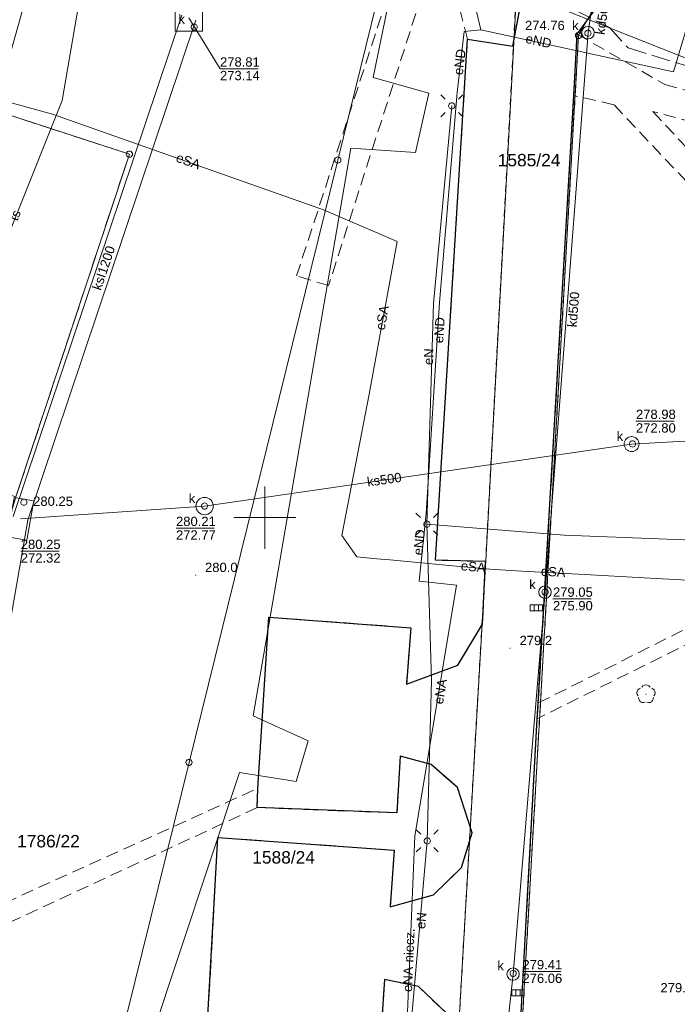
# Model space of a CAD drawing. Extents: x 0 to 6569664, y 0 to 5584502.
# Tile 21 of 64: x 6568330 to 6568383, y 5584161 to 5584240. Entities that reach past the tile are written whole.
import ezdxf
from ezdxf.enums import TextEntityAlignment as Align

# ---------------------------------------------------------------- set-up
doc = ezdxf.new("R2010")
doc.units = 0
for name, pattern in [('PRZER1-1', [1, 0.5, -0.5]), ('PRZER2-1', [1.5, 1, -0.5]), ('PRZER3-1', [2, 1.5, -0.5])]:
    doc.linetypes.add(name, pattern=pattern)
doc.layers.get('0').update_dxf_attribs({"linetype": 'CONTINUOUS'})
for name, color, linetype, lineweight in [('EGDE', 7, 'CONTINUOUS', 18), ('EGDE_O', 7, 'CONTINUOUS', 18), ('EGPG', 7, 'CONTINUOUS', 18), ('GUPPRZ_O', 7, 'CONTINUOUS', 18), ('OTKC', 7, 'CONTINUOUS', 18), ('OTKJ', 7, 'CONTINUOUS', 18), ('OTKK', 7, 'CONTINUOUS', 25), ('OTRN', 7, 'CONTINUOUS', 13), ('OTRN_O', 7, 'CONTINUOUS', 13), ('ramka sekcji', 7, 'CONTINUOUS', 18), ('SUEO', 7, 'CONTINUOUS', 18), ('SUPK', 7, 'CONTINUOUS', 18), ('SUPW', 7, 'CONTINUOUS', 18), ('SUPW_O', 7, 'CONTINUOUS', 18)]:
    doc.layers.add(name, color=color, linetype=linetype, lineweight=lineweight)
for name, color, linetype, lineweight, true_color in [('EGUG', 7, 'CONTINUOUS', 18, 0x008000), ('OTZL', 7, 'CONTINUOUS', 18, 0x008000), ('SUCP', 7, 'CONTINUOUS', 18, 0xd200d2), ('SUEP', 1, 'CONTINUOUS', 18, 0xff0000), ('SUEP_O', 1, 'CONTINUOUS', 18, 0xff0000), ('SUGP', 7, 'CONTINUOUS', 18, 0xbfbf00), ('SUKK', 7, 'CONTINUOUS', 18, 0x803300), ('SUKP', 7, 'CONTINUOUS', 18, 0x803300), ('SUKP_O', 7, 'CONTINUOUS', 18, 0x803300), ('SUTP', 7, 'CONTINUOUS', 18, 0xff9100), ('SUTP_O', 7, 'CONTINUOUS', 18, 0xff9100)]:
    doc.layers.add(name, color=color, linetype=linetype, lineweight=lineweight, true_color=true_color)
doc.styles.add('Arial', font='arial.ttf')

# ---------------------------------------------------------------- blocks, each defined once
blk = doc.blocks.new('D_GSPRDL1')
blk.add_hatch(color=0).paths.add_polyline_path([(0, -0.045), (0.013906, -0.042798), (0.02645, -0.036406), (0.036406, -0.02645), (0.042798, -0.013906), (0.045, 0), (0.042798, 0.013906), (0.036406, 0.02645), (0.02645, 0.036406), (0.013906, 0.042798), (0, 0.045), (-0.013906, 0.042798), (-0.02645, 0.036406), (-0.036406, 0.02645), (-0.042798, 0.013906), (-0.045, 0), (-0.042798, -0.013906), (-0.036406, -0.02645), (-0.02645, -0.036406), (-0.013906, -0.042798)])
at = {"color": 0}
for points in [[(-0.635969, -0.134326), (-0.70458, -0.024001), (-0.731429, 0.103115), (-0.713292, 0.231763), (-0.652348, 0.346501), (-0.55591, 0.433559), (-0.435555, 0.482485)], [(-0.324277, 0.563333), (-0.240553, 0.662679), (-0.127956, 0.727494), (0, 0.75), (0.127956, 0.727494), (0.240553, 0.662679), (0.324277, 0.563333)], [(0.435555, 0.482485), (0.55591, 0.433559), (0.652348, 0.346501), (0.713292, 0.231763), (0.731429, 0.103115), (0.70458, -0.024001), (0.635969, -0.134326)], [(-0.068773, -0.646351), (-0.194901, -0.677512), (-0.324092, -0.663766), (-0.440839, -0.606763), (-0.531129, -0.513345), (-0.584125, -0.394725), (-0.593465, -0.265141)], [(0.593465, -0.265141), (0.584125, -0.394725), (0.531129, -0.513345), (0.440839, -0.606763), (0.324092, -0.663766), (0.194901, -0.677512), (0.068773, -0.646351)]]:
    blk.add_lwpolyline(points, dxfattribs=at)
blk = doc.blocks.new('D_GSPWPN1')
blk.add_hatch(color=0).paths.add_polyline_path([(-0.045, 0), (-0.043467, -0.011647), (-0.038971, -0.0225), (-0.03182, -0.03182), (-0.0225, -0.038971), (-0.011647, -0.043467), (0, -0.045), (0.011647, -0.043467), (0.0225, -0.038971), (0.03182, -0.03182), (0.038971, -0.0225), (0.043467, -0.011647), (0.045, 0), (0.043467, 0.011647), (0.038971, 0.0225), (0.03182, 0.03182), (0.0225, 0.038971), (0.011647, 0.043467), (0, 0.045), (-0.011647, 0.043467), (-0.0225, 0.038971), (-0.03182, 0.03182), (-0.038971, 0.0225), (-0.043467, 0.011647)])
blk = doc.blocks.new('D_GUPIWZ1_1')
at = {"color": 0}
blk.add_lwpolyline([(0, 0.25), (0.064705, 0.241481), (0.125, 0.216506), (0.176777, 0.176777), (0.216506, 0.125), (0.241481, 0.064705), (0.25, 0), (0.241481, -0.064705), (0.216506, -0.125), (0.176777, -0.176777), (0.125, -0.216506), (0.064705, -0.241481), (0, -0.25), (-0.064705, -0.241481), (-0.125, -0.216506), (-0.176777, -0.176777), (-0.216506, -0.125), (-0.241481, -0.064705), (-0.25, 0), (-0.241481, 0.064705), (-0.216506, 0.125), (-0.176777, 0.176777), (-0.125, 0.216506), (-0.064705, 0.241481)], close=True, dxfattribs=at)
blk = doc.blocks.new('D_GUPKKS1')
at = {"color": 0}
blk.add_lwpolyline([(0.5, -0.25), (-0.5, -0.25), (-0.5, 0.25), (0.5, 0.25)], close=True, dxfattribs=at)
for points in [[(-0.175, -0.25), (-0.175, 0.25)], [(0.175, -0.25), (0.175, 0.25)]]:
    blk.add_lwpolyline(points, dxfattribs=at)
blk = doc.blocks.new('D_GEPPGD1_2')
blk.add_hatch(color=0).paths.add_polyline_path([(0, -0.045), (0.013906, -0.042798), (0.02645, -0.036406), (0.036406, -0.02645), (0.042798, -0.013906), (0.045, 0), (0.042798, 0.013906), (0.036406, 0.02645), (0.02645, 0.036406), (0.013906, 0.042798), (0, 0.045), (-0.013906, 0.042798), (-0.02645, 0.036406), (-0.036406, 0.02645), (-0.042798, 0.013906), (-0.045, 0), (-0.042798, -0.013906), (-0.036406, -0.02645), (-0.02645, -0.036406), (-0.013906, -0.042798)])
blk = doc.blocks.new('D_GEPPGD1_1')
at = {"color": 0}
blk.add_lwpolyline([(0, 0.25), (0.077254, 0.237764), (0.146946, 0.202254), (0.202254, 0.146946), (0.237764, 0.077254), (0.25, 0), (0.237764, -0.077254), (0.202254, -0.146946), (0.146946, -0.202254), (0.077254, -0.237764), (0, -0.25), (-0.077254, -0.237764), (-0.146946, -0.202254), (-0.202254, -0.146946), (-0.237764, -0.077254), (-0.25, 0), (-0.237764, 0.077254), (-0.202254, 0.146946), (-0.146946, 0.202254), (-0.077254, 0.237764)], close=True, dxfattribs=at)
blk = doc.blocks.new('D_GUPELA2')
blk.add_hatch(color=0).paths.add_polyline_path([(-0.001087, 0.044987), (0.011881, 0.043403), (0.021281, 0.03965), (0.030065, 0.033482), (0.038133, 0.023893), (0.043117, 0.012881), (0.044986, 0.001113), (0.044323, -0.007777), (0.040557, -0.019497), (0.033417, -0.030138), (0.024849, -0.037517), (0.013788, -0.042836), (0.002013, -0.044955), (-0.00982, -0.043916), (-0.020466, -0.040077), (-0.029541, -0.033946), (-0.036867, -0.025804), (-0.04187, -0.01649), (-0.04461, -0.005909), (-0.044532, 0.006476), (-0.041285, 0.017903), (-0.034764, 0.028574), (-0.024479, 0.03776), (-0.013449, 0.042943)])
at = {"color": 0}
for points in [[(-0.883883, 0.883883), (-0.53033, 0.53033)], [(0.883883, 0.883883), (0.53033, 0.53033)], [(-0.883883, -0.883883), (-0.53033, -0.53033)], [(0.883883, -0.883883), (0.53033, -0.53033)]]:
    blk.add_lwpolyline(points, dxfattribs=at)
blk = doc.blocks.new('D_GUPELA1')
at = {"color": 0}
blk.add_lwpolyline([(0, 0.25), (0.064705, 0.241481), (0.125, 0.216506), (0.176777, 0.176777), (0.216506, 0.125), (0.241481, 0.064705), (0.25, 0), (0.241481, -0.064705), (0.216506, -0.125), (0.176777, -0.176777), (0.125, -0.216506), (0.064705, -0.241481), (0, -0.25), (-0.064705, -0.241481), (-0.125, -0.216506), (-0.176777, -0.176777), (-0.216506, -0.125), (-0.241481, -0.064705), (-0.25, 0), (-0.241481, 0.064705), (-0.216506, 0.125), (-0.176777, 0.176777), (-0.125, 0.216506), (-0.064705, 0.241481)], close=True, dxfattribs=at)

msp = doc.modelspace()

# ---------------------------------------------------------------- linework, layer by layer
at = {"layer": 'EGDE', "linetype": 'Continuous', "elevation": 10.22}
for points in [[(6568361.26341, 5584250.74162), (6568355.87516, 5584228.80739), (6568343.88997, 5584180.27922), (6568337.0279, 5584152.47866), (6568332.74, 5584135.02), (6568328.2783, 5584135.3346), (6568318.08182, 5584100.1005), (6568315.04175, 5584096.21103), (6568312.96342, 5584095.29418), (6568309.21068, 5584095.48584), (6568302.523, 5584096.81978), (6568303.26305, 5584109.23027), (6568304.89857, 5584108.81131), (6568309.92834, 5584135.22816), (6568320.18066, 5584169.23288), (6568329.95, 5584201.67), (6568339.09, 5584229.28), (6568315.28914, 5584237.02736), (6568321.65, 5584256.49), (6568327.03, 5584260.27)], [(6568361.59535, 5584252.09289), (6568365.64994, 5584250.98505), (6568368.16833, 5584248.79733), (6568369.72416, 5584246.02716), (6568370.27666, 5584242.73402), (6568367.78222, 5584196.52832), (6568365.45974, 5584156.3753), (6568363.32778, 5584133.24604), (6568332.74, 5584135.02), (6568337.0279, 5584152.47866), (6568343.88997, 5584180.27922), (6568355.87516, 5584228.80739), (6568361.26341, 5584250.74162)], [(6568370.27666, 5584242.73402), (6568369.72416, 5584246.02716), (6568368.16833, 5584248.79733), (6568365.64994, 5584250.98505), (6568384.82038, 5584245.63164), (6568381.25599, 5584245.17568), (6568377.54509, 5584242.89769), (6568375.25714, 5584238.8479), (6568369.45834, 5584137.11533), (6568369.87809, 5584134.81056), (6568371.2, 5584132.71), (6568363.32778, 5584133.24604), (6568365.45974, 5584156.3753), (6568367.78222, 5584196.52832)], [(6568309.15, 5584208.77), (6568310.11, 5584225.76), (6568313.96, 5584237.46), (6568315.28914, 5584237.02736), (6568339.09, 5584229.28), (6568329.95, 5584201.67)]]:
    msp.add_lwpolyline(points, close=True, dxfattribs=at)
msp.add_lwpolyline([(6568648.59375, 5584104.42383), (6568646.521, 5584059.38927), (6568644.22449, 5584009.45582), (6568609.00522, 5584036.3441), (6568583.6998, 5584038.16817), (6568558.47556, 5584075.58605), (6568538.06756, 5584076.86319), (6568491.15577, 5584079.0589), (6568441.65482, 5584081.9513), (6568391.77674, 5584086.94902), (6568374.92948, 5584088.19204), (6568375.19, 5584092.43), (6568377.65, 5584132.3), (6568371.2, 5584132.71), (6568369.87809, 5584134.81056), (6568369.45834, 5584137.11533), (6568375.25714, 5584238.8479), (6568377.54509, 5584242.89769), (6568381.25599, 5584245.17568), (6568384.82038, 5584245.63164)], dxfattribs=at)
at = {"layer": 'EGUG', "linetype": 'PRZER1-1', "lineweight": 18, "elevation": 10.08}
for points in [[(6568370.27666, 5584242.73402), (6568367.78222, 5584196.52832), (6568365.45974, 5584156.3753), (6568363.32778, 5584133.24604), (6568332.74, 5584135.02), (6568328.2783, 5584135.3346), (6568318.08182, 5584100.1005), (6568315.04175, 5584096.21103), (6568312.96342, 5584095.29418), (6568309.21068, 5584095.48584), (6568302.523, 5584096.81978), (6568293.22847, 5584098.67016), (6568278.61678, 5584101.82214), (6568280.79901, 5584114.07121), (6568303.26305, 5584109.23027), (6568304.89857, 5584108.81131), (6568309.92834, 5584135.22816), (6568320.18066, 5584169.23288), (6568329.95, 5584201.67), (6568339.09, 5584229.28), (6568315.28914, 5584237.02736), (6568321.65, 5584256.49)], [(6568482.90911, 5583944.55214), (6568370.44353, 5583952.88368), (6568294.32233, 5583957.98331), (6568294.26523, 5583956.9825), (6568277.26098, 5583957.9935), (6568263.9809, 5583958.70246), (6568268.42617, 5584011.06381), (6568271.58328, 5584050.08752), (6568274.3496, 5584077.53529), (6568277.46122, 5584095.26675), (6568302.13672, 5584090.3243), (6568320.72616, 5584086.59352), (6568329.45932, 5584084.84591), (6568374.48985, 5584081.95589), (6568374.92948, 5584088.19204), (6568375.19, 5584092.43), (6568377.65, 5584132.3), (6568371.2, 5584132.71), (6568369.87809, 5584134.81056), (6568369.45834, 5584137.11533), (6568375.25714, 5584238.8479), (6568377.54509, 5584242.89769)], [(6568377.54509, 5584242.89769), (6568375.25714, 5584238.8479), (6568369.45834, 5584137.11533), (6568369.87809, 5584134.81056), (6568371.2, 5584132.71), (6568363.32778, 5584133.24604), (6568365.45974, 5584156.3753), (6568367.78222, 5584196.52832), (6568370.27666, 5584242.73402)]]:
    msp.add_lwpolyline(points, dxfattribs=at)
msp.add_lwpolyline([(6568285.97392, 5584140.08989), (6568288.97096, 5584157.39984), (6568294.18308, 5584175.87843), (6568304.98, 5584210.19), (6568310.11, 5584225.76), (6568313.96, 5584237.46), (6568315.28914, 5584237.02736), (6568339.09, 5584229.28), (6568329.95, 5584201.67), (6568320.18066, 5584169.23288), (6568309.92834, 5584135.22816), (6568304.89857, 5584108.81131), (6568303.26305, 5584109.23027), (6568280.79901, 5584114.07121)], close=True, dxfattribs=at)
at = {"layer": 'GUPPRZ_O', "linetype": 'Continuous', "lineweight": 13, "elevation": 10.8, "flags": 128}
for points in [[(6568343.87513, 5584240.27169), (6568346.38609, 5584236.16057), (6568349.46609, 5584236.16057)], [(6568379.88449, 5584207.77658), (6568382.96449, 5584207.77658)], [(6568342.84312, 5584199.15271), (6568345.92312, 5584199.15271)], [(6568330.34338, 5584197.30071), (6568333.42338, 5584197.30071)], [(6568373.20142, 5584193.45226), (6568376.28142, 5584193.45226)], [(6568370.7423, 5584163.44318), (6568373.8223, 5584163.44318)]]:
    msp.add_lwpolyline(points, dxfattribs=at)
at = {"layer": 'OTKC', "linetype": 'PRZER2-1', "lineweight": 18, "elevation": 10.18}
for points in [[(6568362.61, 5584242.03), (6568355.13, 5584218.69), (6568352.55, 5584219.47), (6568360.15, 5584242.81)], [(6568370.75, 5584242.14), (6568369.96, 5584237.97), (6568366.32, 5584238.54), (6568365.63, 5584241.23)], [(6568408.67, 5584200.89), (6568378.11, 5584233.26), (6568374.88, 5584234.01), (6568375.15, 5584238.95), (6568382.22, 5584234.88), (6568423.82, 5584223.86)], [(6568423.66, 5584221.39), (6568381.25, 5584232.71), (6568408.15, 5584203.81)], [(6568384.64, 5584190.12), (6568371.93, 5584183.8), (6568372.02, 5584185.07), (6568385.53, 5584191.85)], [(6568324.95, 5584167.1), (6568349.43, 5584178.19), (6568349.37, 5584176.64), (6568324.34, 5584165.02)]]:
    msp.add_lwpolyline(points, dxfattribs=at)
at = {"layer": 'OTKJ', "linetype": 'PRZER3-1', "lineweight": 18, "elevation": 10.18}
for points in [[(6568378.78, 5584243.97), (6568375.15, 5584238.95), (6568374.88, 5584234.01), (6568372.02, 5584185.07), (6568371.93, 5584183.8), (6568369.74, 5584143.83)], [(6568345.36, 5584158.9), (6568346.21, 5584174.23), (6568360.42, 5584173.22), (6568360.08, 5584168.66), (6568363.59, 5584169.62), (6568365.83, 5584171.82), (6568366.7, 5584174.62), (6568365.51, 5584178.25), (6568363.39, 5584180.11), (6568360.9, 5584180.79), (6568360.62, 5584176.21), (6568349.37, 5584176.64), (6568349.43, 5584178.19), (6568350.31, 5584191.99), (6568361.75, 5584191.13), (6568361.4, 5584186.59), (6568365.55, 5584188.11), (6568367.52, 5584191.43), (6568367.77, 5584196.46), (6568363.73, 5584196.57), (6568366.32, 5584238.54), (6568369.96, 5584237.97), (6568370.75, 5584242.14)], [(6568364.59, 5584160.1), (6568362.37, 5584162.23), (6568359.62, 5584162.8), (6568359.29, 5584157.55)]]:
    msp.add_lwpolyline(points, dxfattribs=at)
at = {"layer": 'OTKK', "linetype": 'Continuous', "lineweight": 25, "elevation": 10.18}
for points in [[(6568371.42, 5584132.69), (6568369.75, 5584134.5), (6568369.6, 5584141.29), (6568369.74, 5584143.83), (6568371.93, 5584183.8), (6568372.02, 5584185.07), (6568374.88, 5584234.01), (6568375.15, 5584238.95), (6568378.78, 5584243.97), (6568384.91, 5584245.63), (6568392.17, 5584243.79), (6568390.81, 5584238.73), (6568423.38, 5584229.9)], [(6568345.36, 5584158.9), (6568346.21, 5584174.23), (6568360.42, 5584173.22), (6568360.08, 5584168.66), (6568363.59, 5584169.62), (6568365.83, 5584171.82), (6568366.7, 5584174.62), (6568365.51, 5584178.25), (6568363.39, 5584180.11), (6568360.9, 5584180.79), (6568360.62, 5584176.21), (6568349.37, 5584176.64), (6568349.43, 5584178.19), (6568350.31, 5584191.99), (6568361.75, 5584191.13), (6568361.4, 5584186.59), (6568365.55, 5584188.11), (6568367.52, 5584191.43), (6568367.77, 5584196.46), (6568363.73, 5584196.57), (6568366.32, 5584238.54), (6568369.96, 5584237.97), (6568370.75, 5584242.14)], [(6568364.59, 5584160.1), (6568362.37, 5584162.23), (6568359.62, 5584162.8), (6568359.29, 5584157.55)]]:
    msp.add_lwpolyline(points, dxfattribs=at)
at = {"layer": 'ramka sekcji'}
for q in [(6568350, 5584202.5), (6568347.5, 5584200), (6568350, 5584197.5), (6568352.5, 5584200)]:
    msp.add_line((6568350, 5584200), q, dxfattribs=at)
at = {"layer": 'SUCP', "linetype": 'Continuous', "lineweight": 18, "elevation": 10.14}
for points in [[(6568363.52786, 5584258.84118), (6568358.72812, 5584235.45896), (6568363.21186, 5584234.19605), (6568362.14107, 5584229.40269), (6568356.91373, 5584229.77556), (6568349.05454, 5584184.02745), (6568353.4808, 5584182.02165), (6568352.51065, 5584178.73978), (6568347.94518, 5584179.45938), (6568328.91705, 5584122.12967), (6568332.47163, 5584121.22431), (6568331.91754, 5584116.99279), (6568327.01957, 5584117.92663), (6568310.11167, 5584042.64789), (6568313.52267, 5584040.92342), (6568312.64533, 5584036.86571), (6568307.74363, 5584037.91157), (6568299.28996, 5584003.59361)], [(6568305.19794, 5584253.54402), (6568313.7477, 5584251.92001), (6568331.99465, 5584246.26913), (6568322.48392, 5584212.37779)]]:
    msp.add_lwpolyline(points, dxfattribs=at)
at = {"layer": 'SUEP', "linetype": 'Continuous', "lineweight": 18, "elevation": 10.14}
for points in [[(6568367.39064, 5584239.30657), (6568365.39148, 5584247.76147), (6568362.54719, 5584250.40502), (6568353.73654, 5584252.73168), (6568347.67324, 5584254.50369), (6568320.65754, 5584260.99611)], [(6568382.89563, 5584235.90609), (6568385.72312, 5584245.38571), (6568385.80145, 5584253.73579)], [(6568302.29037, 5584244.25047), (6568311.66748, 5584240.00865), (6568312.70318, 5584238.02185), (6568332.90584, 5584232.50172), (6568354.70779, 5584224.79487), (6568360.65021, 5584222.23841), (6568358.3985, 5584209.94845), (6568356.20505, 5584198.56931), (6568357.4175, 5584196.8348), (6568359.01731, 5584196.68651), (6568360.07549, 5584196.59145), (6568365.42398, 5584196.09264), (6568368.12108, 5584195.84263), (6568370.68886, 5584195.70041), (6568375.74013, 5584195.42063), (6568380.5512, 5584195.15415), (6568393.90139, 5584194.4147), (6568394.96418, 5584194.30607), (6568405.39831, 5584193.23957)], [(6568367.39064, 5584239.30657), (6568366.04557, 5584239.14923), (6568365.47568, 5584234.25151), (6568364.07359, 5584217.34214), (6568362.98289, 5584200.32678), (6568362.41309, 5584194.87901)], [(6568382.89563, 5584235.90609), (6568367.39064, 5584239.30657)], [(6568363.05, 5584199.47), (6568363.58, 5584217.26), (6568365.05, 5584233.17)], [(6568439.52, 5584216.84), (6568425.67, 5584219.15), (6568408.19, 5584220.44), (6568406.7, 5584209.04), (6568406.21, 5584197.42), (6568399, 5584197.62), (6568374.11, 5584198.6), (6568363.05, 5584199.47)], [(6568363.05, 5584199.47), (6568363.42, 5584186.88), (6568363.08, 5584173.96), (6568361.25, 5584153.14), (6568360.9, 5584137.05)], [(6568362.41309, 5584194.87901), (6568365.42732, 5584194.56783), (6568362.08293, 5584174.34263)], [(6568362.08293, 5584174.34263), (6568361.2354, 5584154.36071), (6568360.74305, 5584137.31793)]]:
    msp.add_lwpolyline(points, dxfattribs=at)
at = {"layer": 'SUGP', "linetype": 'Continuous', "lineweight": 18, "elevation": 10.14}
msp.add_lwpolyline([(6568310.9218, 5584266.40661), (6568311.79, 5584265.93), (6568312.82682, 5584265.48509), (6568320.4382, 5584261.80319), (6568356.46613, 5584247.86126), (6568363.1055, 5584245.2923), (6568423.64071, 5584221.27212), (6568423.77004, 5584211.23905)], dxfattribs=at)
at = {"layer": 'SUGP', "linetype": 'PRZER3-1', "lineweight": 18, "elevation": 10.14}
msp.add_lwpolyline([(6568374.871, 5584240.93523), (6568377.74426, 5584239.48368), (6568379.25883, 5584237.83261), (6568383.07382, 5584236.66652), (6568386.28526, 5584235.68491)], dxfattribs=at)
at = {"layer": 'SUKP', "linetype": 'Continuous', "lineweight": 18, "elevation": 10.14}
for points in [[(6568375.72584, 5584088.56609), (6568378.42666, 5584120.33275), (6568366.47474, 5584131.26997), (6568369.98604, 5584163.23059), (6568372.56, 5584194), (6568376.02397, 5584239.07136), (6568376.60482, 5584243.03868), (6568379.50818, 5584255.20698), (6568379.56519, 5584255.51005)], [(6568329.74207, 5584200.09329), (6568343.30851, 5584240.46745)], [(6568330.87957, 5584199.71107), (6568344.44601, 5584240.08523)], [(6568393.31453, 5584206.69139), (6568379.52874, 5584205.92645), (6568345.14531, 5584200.93014), (6568330.31082, 5584199.90218)], [(6568330.90196, 5584199.79947), (6568323.85869, 5584159.26259), (6568313.52598, 5584121.95539), (6568313.20669, 5584120.86012), (6568296.85228, 5584069.59355), (6568289.78203, 5584039.36259), (6568279.58801, 5583995.55471), (6568278.22952, 5583994.44528)]]:
    msp.add_lwpolyline(points, dxfattribs=at)
at = {"layer": 'SUPK', "linetype": 'Continuous', "lineweight": 18, "elevation": 10.14}
for points in [[(6568342.77745, 5584241.37469), (6568342.77745, 5584239.17834), (6568344.97719, 5584239.17834), (6568344.97719, 5584241.37401)], [(6568329.24365, 5584198.45376), (6568330.81686, 5584198.1746), (6568331.38123, 5584201.355), (6568329.80323, 5584201.63502)]]:
    msp.add_lwpolyline(points, close=True, dxfattribs=at)
for points in [[(6568376.02397, 5584238.57136, -1), (6568376.02397, 5584239.57136, -1)], [(6568379.52874, 5584205.32645, -1), (6568379.52874, 5584206.52645, -1)], [(6568345.14531, 5584200.23014, -1), (6568345.14531, 5584201.63014, -1)], [(6568372.56, 5584193.5, -1), (6568372.56, 5584194.5, -1)], [(6568369.98604, 5584162.73059, -1), (6568369.98604, 5584163.73059, -1)]]:
    msp.add_lwpolyline(points, format="xyb", close=True, dxfattribs=at)
at = {"layer": 'SUTP', "linetype": 'Continuous', "lineweight": 18, "elevation": 10.14}
msp.add_lwpolyline([(6568307.17035, 5584259.42828), (6568307.81232, 5584259.00045), (6568335.97449, 5584247.04938), (6568333.6656, 5584233.6106), (6568326.23043, 5584215.04437), (6568324.92988, 5584204.91983), (6568323.39043, 5584199.51658), (6568318.12328, 5584188.40785), (6568315.30627, 5584179.9389), (6568310.54536, 5584166.25451), (6568308.94136, 5584158.25622), (6568307.97868, 5584148.60907), (6568302.86621, 5584119.06592), (6568299.15252, 5584103.43086)], dxfattribs=at)

# ---------------------------------------------------------------- block references
at = {"layer": 'EGPG', "linetype": 'Continuous', "lineweight": 18}
for name, p in [('D_GEPPGD1_1', (6568375.25714, 5584238.8479, 10.24)), ('D_GEPPGD1_1', (6568339.09, 5584229.28, 10.24)), ('D_GEPPGD1_1', (6568355.87516, 5584228.80739, 10.24)), ('D_GEPPGD1_2', (6568367.78222, 5584196.52832, 10.24)), ('D_GEPPGD1_1', (6568343.88997, 5584180.27922, 10.24))]:
    msp.add_blockref(name, p, dxfattribs=at)
at = {"layer": 'OTRN', "linetype": 'Continuous', "lineweight": 13}
for p in [(6568344.43, 5584195.37, 10.08), (6568369.76, 5584189.48, 10.08)]:
    msp.add_blockref('D_GSPWPN1', p, dxfattribs=at)
at = {"layer": 'OTZL', "linetype": 'Continuous', "lineweight": 18}
msp.add_blockref('D_GSPRDL1', (6568380.69, 5584185.78, 10.12), dxfattribs=at)
at = {"layer": 'SUEO', "linetype": 'Continuous', "lineweight": 18}
for name, p in [('D_GUPELA2', (6568365.05, 5584233.17, 10.15)), ('D_GUPELA1', (6568365.05, 5584233.17, 10.16)), ('D_GUPELA2', (6568363.05, 5584199.47, 10.15)), ('D_GUPELA1', (6568363.05, 5584199.47, 10.16)), ('D_GUPELA2', (6568363.08, 5584173.96, 10.15)), ('D_GUPELA1', (6568363.08, 5584173.96, 10.16))]:
    msp.add_blockref(name, p, dxfattribs=at)
at = {"layer": 'SUKK', "linetype": 'Continuous', "lineweight": 18}
for p in [(6568371.86, 5584192.74, 10.16), (6568370.39, 5584161.72, 10.16)]:
    msp.add_blockref('D_GUPKKS1', p, dxfattribs=at)
at = {"layer": 'SUPW', "linetype": 'Continuous', "lineweight": 18}
for p in [(6568344.30782, 5584239.52216, 10.18), (6568376.01657, 5584239.0208, 10.18), (6568379.6033, 5584205.93462, 10.18), (6568330.59024, 5584201.24257, 10.18), (6568345.14531, 5584200.93014, 10.18), (6568372.56, 5584194, 10.18), (6568369.9923, 5584163.28764, 10.18)]:
    msp.add_blockref('D_GUPIWZ1_1', p, dxfattribs=at)

# ---------------------------------------------------------------- texts
at = {"layer": 'EGDE_O', "linetype": 'Continuous', "style": 'Arial'}
for s, p in [('1585/24', (6568371.27718, 5584228.30066, 10.8)), ('1786/22', (6568332.57132, 5584173.43901, 10.8)), ('1588/24', (6568351.50833, 5584172.13535, 10.8))]:
    msp.add_text(s, height=1, dxfattribs=at).set_placement(p, align=Align.CENTER)
at = {"layer": 'GUPPRZ_O', "linetype": 'Continuous', "lineweight": 0, "style": 'Arial'}
for s, p in [('274.76', (6568370.94425, 5584239.27225, 10.8)), ('278.81', (6568346.38609, 5584236.33307, 10.8)), ('273.14', (6568346.38609, 5584235.23807, 10.8)), ('278.98', (6568379.88449, 5584207.94908, 10.8)), ('272.80', (6568379.88449, 5584206.85408, 10.8)), ('280.25', (6568331.34024, 5584200.94909, 10.8)), ('280.21', (6568342.84312, 5584199.32521, 10.8)), ('272.77', (6568342.84312, 5584198.23021, 10.8)), ('280.25', (6568330.34338, 5584197.47321, 10.8)), ('272.32', (6568330.34338, 5584196.37821, 10.8)), ('279.05', (6568373.20142, 5584193.62476, 10.8)), ('275.90', (6568373.20142, 5584192.52976, 10.8)), ('279.41', (6568370.7423, 5584163.61568, 10.8)), ('276.06', (6568370.7423, 5584162.52068, 10.8))]:
    msp.add_text(s, height=0.75, dxfattribs=at).set_placement(p)
at = {"layer": 'OTRN_O', "linetype": 'Continuous', "lineweight": 0, "style": 'Arial'}
for s, p in [('280.0', (6568345.18, 5584195.62, 10.8)), ('279.2', (6568370.51, 5584189.73, 10.8)), ('279.8', (6568381.85707, 5584161.76066, 10.8))]:
    msp.add_text(s, height=0.75, dxfattribs=at).set_placement(p)
at = {"layer": 'SUEP_O', "linetype": 'Continuous', "lineweight": 0, "style": 'Arial'}
for s, rotation, p in [('eND', 347.6299921, (6568371.96557, 5584238.03475, 10.8)), ('eND', 83.3629679, (6568366.05213, 5584236.66645, 10.8)), ('eSA', 340.5318213, (6568343.709, 5584228.3716, 10.8)), ('eSA', 79.6176746, (6568359.81303, 5584216.04054, 10.8)), ('eND', 86.3323243, (6568364.42252, 5584215.07873, 10.8)), ('eN', 88.2935449, (6568363.55232, 5584212.95166, 10.8)), ('eND', 84.0289113, (6568362.79521, 5584197.97646, 10.8)), ('eSA', 354.7041283, (6568366.74544, 5584195.67541, 10.8)), ('eSA', 356.8297037, (6568373.19827, 5584195.26749, 10.8)), ('eNA', 80.6106749, (6568364.49984, 5584185.93515, 10.8)), ('eN', 84.9768323, (6568362.95939, 5584167.50539, 10.8)), ('eNA-niecz.', 87.571266, (6568361.95238, 5584164.33923, 10.8))]:
    msp.add_text(s, height=0.75, rotation=rotation, dxfattribs=at).set_placement(p, align=Align.CENTER)
at = {"layer": 'SUKP_O', "linetype": 'Continuous', "lineweight": 0, "style": 'Arial'}
for s, rotation, p in [('kd500', 81.6705563, (6568377.54644, 5584240.27959, 10.8)), ('ksI1200', 71.4267205, (6568337.37223, 5584219.99578, 10.8)), ('kd500', 85.6096084, (6568375.22018, 5584216.7404, 10.8)), ('ks500', 8.2635353, (6568359.66834, 5584202.69792, 10.8))]:
    msp.add_text(s, height=0.75, rotation=rotation, dxfattribs=at).set_placement(p, align=Align.CENTER)
at = {"layer": 'SUPW_O', "linetype": 'Continuous', "lineweight": 0, "style": 'Arial'}
for p in [(6568343.55782, 5584239.77216, 10.8), (6568375.26657, 5584239.2708, 10.8), (6568378.8533, 5584206.18462, 10.8), (6568344.39531, 5584201.18014, 10.8), (6568371.81, 5584194.25, 10.8), (6568369.2423, 5584163.53764, 10.8)]:
    msp.add_text('k', height=0.75, dxfattribs=at).set_placement(p, align=Align.RIGHT)
at = {"layer": 'SUTP_O', "linetype": 'Continuous', "lineweight": 0, "style": 'Arial'}
msp.add_text('ts', height=0.75, rotation=68.1755232, dxfattribs=at).set_placement((6568330.22046, 5584224.21838, 10.8), align=Align.CENTER)

doc.saveas('drawing.dxf')
